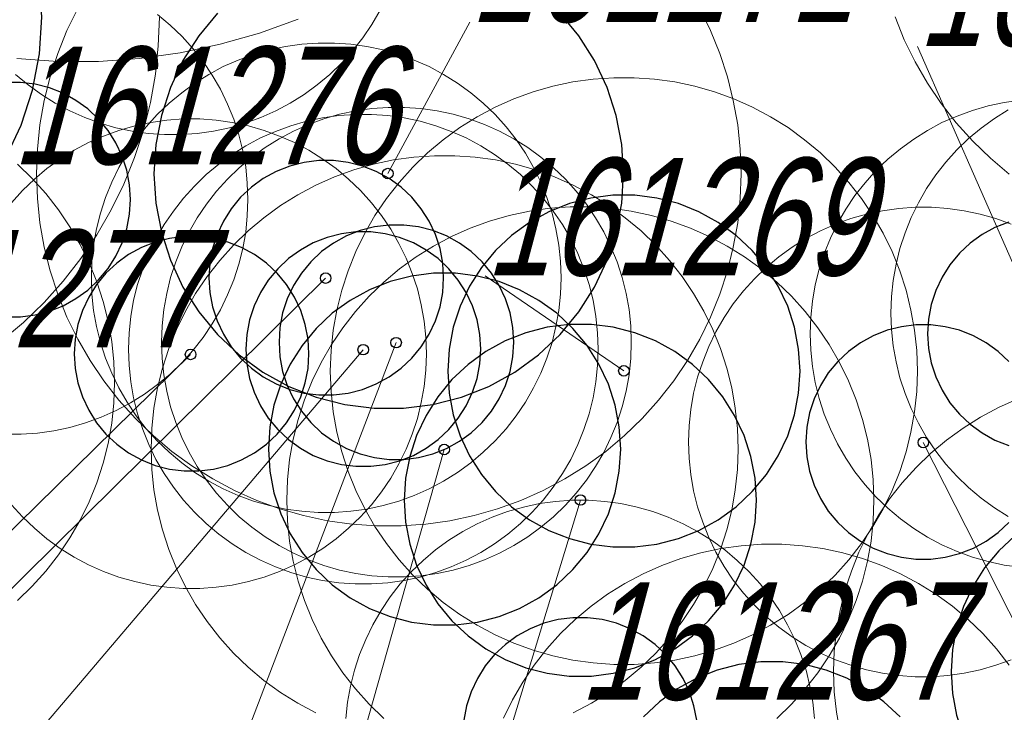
# Model space of a CAD drawing. Header units: metres. Extents: x 7419449 to 7420144, y 5549519 to 5549653.
# Tile 7 of 67: x 7419481.66 to 7419490.05, y 5549530.3 to 5549536.2. Entities that reach past the tile are written whole.
import ezdxf
from ezdxf.enums import TextEntityAlignment as Align

# ---------------------------------------------------------------- set-up
doc = ezdxf.new("R2010")
doc.units = ezdxf.units.M
doc.layers.add('_4_korony', color=7, linetype='Continuous', lineweight=25, true_color=0x7aa300)
doc.layers.add('_4_NUMERY_PIKIET', color=7, linetype='Continuous', lineweight=15)
doc.layers.add('_4_SOD', color=30, linetype='Continuous', lineweight=20)
doc.layers.add('_4_PUNKT_INWENTARYZACYJNY', color=7, linetype='Continuous')
doc.styles.add('STANDARD-Working1250', font='arial.ttf', dxfattribs={"height": 2.5})

msp = doc.modelspace()

# ---------------------------------------------------------------- linework, layer by layer
at = {"layer": '_4_korony', "linetype": 'Continuous', "flags": 128}
for points in [[(7419481.545, 5549535.019), (7419481.678, 5549535.303), (7419481.775, 5549535.601), (7419481.834, 5549535.91), (7419481.854, 5549536.223), (7419481.834, 5549536.536), (7419481.775, 5549536.845), (7419481.678, 5549537.143), (7419481.545, 5549537.427)], [(7419483.35, 5549536.257), (7419483.19, 5549536.064), (7419483.055, 5549535.852), (7419482.948, 5549535.624), (7419482.871, 5549535.385), (7419482.824, 5549535.139), (7419482.808, 5549534.888), (7419482.824, 5549534.637), (7419482.871, 5549534.391), (7419482.948, 5549534.152), (7419483.055, 5549533.924), (7419483.19, 5549533.712), (7419483.35, 5549533.519), (7419483.533, 5549533.347), (7419483.736, 5549533.199), (7419483.956, 5549533.078), (7419484.19, 5549532.986), (7419484.433, 5549532.923), (7419484.682, 5549532.892), (7419484.934, 5549532.892), (7419485.183, 5549532.923), (7419485.426, 5549532.986), (7419485.66, 5549533.078), (7419485.88, 5549533.199), (7419486.083, 5549533.347), (7419486.266, 5549533.519), (7419486.426, 5549533.712), (7419486.561, 5549533.924), (7419486.668, 5549534.152), (7419486.745, 5549534.391), (7419486.792, 5549534.637), (7419486.808, 5549534.888), (7419486.792, 5549535.139), (7419486.745, 5549535.385), (7419486.668, 5549535.624), (7419486.561, 5549535.852), (7419486.426, 5549536.064), (7419486.266, 5549536.257)], [(7419481.545, 5549533.671), (7419481.671, 5549533.671), (7419481.795, 5549533.687), (7419481.917, 5549533.718), (7419482.034, 5549533.764), (7419482.144, 5549533.825), (7419482.245, 5549533.898), (7419482.337, 5549533.984), (7419482.417, 5549534.081), (7419482.484, 5549534.187), (7419482.538, 5549534.301), (7419482.577, 5549534.42), (7419482.6, 5549534.544), (7419482.608, 5549534.669), (7419482.6, 5549534.794), (7419482.577, 5549534.918), (7419482.538, 5549535.037), (7419482.484, 5549535.151), (7419482.417, 5549535.257), (7419482.337, 5549535.354), (7419482.245, 5549535.44), (7419482.144, 5549535.513), (7419482.034, 5549535.574), (7419481.917, 5549535.62), (7419481.795, 5549535.651), (7419481.671, 5549535.667), (7419481.545, 5549535.667)], [(7419490.087, 5549534.477), (7419489.97, 5549534.431), (7419489.86, 5549534.37), (7419489.759, 5549534.297), (7419489.667, 5549534.211), (7419489.587, 5549534.114), (7419489.52, 5549534.008), (7419489.466, 5549533.894), (7419489.427, 5549533.775), (7419489.404, 5549533.651), (7419489.396, 5549533.526), (7419489.404, 5549533.401), (7419489.427, 5549533.277), (7419489.466, 5549533.158), (7419489.52, 5549533.044), (7419489.587, 5549532.938), (7419489.667, 5549532.841), (7419489.759, 5549532.755), (7419489.86, 5549532.682), (7419489.97, 5549532.621), (7419490.087, 5549532.575)], [(7419490.089, 5549533.289), (7419489.997, 5549533.375), (7419489.896, 5549533.448), (7419489.786, 5549533.509), (7419489.669, 5549533.555), (7419489.547, 5549533.586), (7419489.423, 5549533.602), (7419489.297, 5549533.602), (7419489.173, 5549533.586), (7419489.051, 5549533.555), (7419488.934, 5549533.509), (7419488.824, 5549533.448), (7419488.723, 5549533.375), (7419488.631, 5549533.289), (7419488.551, 5549533.192), (7419488.484, 5549533.086), (7419488.43, 5549532.972), (7419488.391, 5549532.853), (7419488.368, 5549532.729), (7419488.36, 5549532.604), (7419488.368, 5549532.479), (7419488.391, 5549532.355), (7419488.43, 5549532.236), (7419488.484, 5549532.122), (7419488.551, 5549532.016), (7419488.631, 5549531.919), (7419488.723, 5549531.833), (7419488.824, 5549531.76), (7419488.934, 5549531.699), (7419489.051, 5549531.653), (7419489.173, 5549531.622), (7419489.297, 5549531.606), (7419489.423, 5549531.606), (7419489.547, 5549531.622), (7419489.669, 5549531.653), (7419489.786, 5549531.699), (7419489.896, 5549531.76), (7419489.997, 5549531.833), (7419490.089, 5549531.919)], [(7419490.14, 5549531.806), (7419490.003, 5549531.677), (7419489.882, 5549531.532), (7419489.782, 5549531.373), (7419489.701, 5549531.202), (7419489.643, 5549531.023), (7419489.608, 5549530.838), (7419489.596, 5549530.65), (7419489.608, 5549530.462), (7419489.643, 5549530.277), (7419489.701, 5549530.098), (7419489.782, 5549529.927), (7419489.882, 5549529.768), (7419490.003, 5549529.623), (7419490.14, 5549529.494)], [(7419487.43, 5549530.234), (7419487.407, 5549530.358), (7419487.368, 5549530.477), (7419487.314, 5549530.591), (7419487.247, 5549530.697), (7419487.167, 5549530.794), (7419487.075, 5549530.88), (7419486.974, 5549530.953), (7419486.864, 5549531.014), (7419486.747, 5549531.06), (7419486.625, 5549531.091), (7419486.501, 5549531.107), (7419486.375, 5549531.107), (7419486.251, 5549531.091), (7419486.129, 5549531.06), (7419486.012, 5549531.014), (7419485.902, 5549530.953), (7419485.801, 5549530.88), (7419485.709, 5549530.794), (7419485.629, 5549530.697), (7419485.562, 5549530.591), (7419485.508, 5549530.477), (7419485.469, 5549530.358), (7419485.446, 5549530.234)], [(7419489.162, 5549530.262), (7419489.025, 5549530.391), (7419488.873, 5549530.501), (7419488.708, 5549530.592), (7419488.533, 5549530.662), (7419488.35, 5549530.708), (7419488.163, 5549530.732), (7419487.975, 5549530.732), (7419487.788, 5549530.708), (7419487.605, 5549530.662), (7419487.43, 5549530.592), (7419487.265, 5549530.501), (7419487.113, 5549530.391), (7419486.976, 5549530.262)]]:
    msp.add_lwpolyline(points, dxfattribs=at)
for points in [[(7419485.275, 5549534.003), (7419485.267, 5549534.128), (7419485.244, 5549534.252), (7419485.205, 5549534.371), (7419485.151, 5549534.485), (7419485.084, 5549534.591), (7419485.004, 5549534.688), (7419484.912, 5549534.774), (7419484.811, 5549534.847), (7419484.701, 5549534.908), (7419484.584, 5549534.954), (7419484.462, 5549534.985), (7419484.338, 5549535.001), (7419484.212, 5549535.001), (7419484.088, 5549534.985), (7419483.966, 5549534.954), (7419483.849, 5549534.908), (7419483.739, 5549534.847), (7419483.638, 5549534.774), (7419483.546, 5549534.688), (7419483.466, 5549534.591), (7419483.399, 5549534.485), (7419483.345, 5549534.371), (7419483.306, 5549534.252), (7419483.283, 5549534.128), (7419483.275, 5549534.003), (7419483.283, 5549533.878), (7419483.306, 5549533.754), (7419483.345, 5549533.635), (7419483.399, 5549533.521), (7419483.466, 5549533.415), (7419483.546, 5549533.318), (7419483.638, 5549533.232), (7419483.739, 5549533.159), (7419483.849, 5549533.098), (7419483.966, 5549533.052), (7419484.088, 5549533.021), (7419484.212, 5549533.005), (7419484.338, 5549533.005), (7419484.462, 5549533.021), (7419484.584, 5549533.052), (7419484.701, 5549533.098), (7419484.811, 5549533.159), (7419484.912, 5549533.232), (7419485.004, 5549533.318), (7419485.084, 5549533.415), (7419485.151, 5549533.521), (7419485.205, 5549533.635), (7419485.244, 5549533.754), (7419485.267, 5549533.878)], [(7419488.31, 5549533.208), (7419488.298, 5549533.396), (7419488.263, 5549533.581), (7419488.205, 5549533.76), (7419488.124, 5549533.931), (7419488.024, 5549534.09), (7419487.903, 5549534.235), (7419487.766, 5549534.364), (7419487.614, 5549534.474), (7419487.449, 5549534.565), (7419487.274, 5549534.635), (7419487.091, 5549534.681), (7419486.904, 5549534.705), (7419486.716, 5549534.705), (7419486.529, 5549534.681), (7419486.346, 5549534.635), (7419486.171, 5549534.565), (7419486.006, 5549534.474), (7419485.854, 5549534.364), (7419485.717, 5549534.235), (7419485.596, 5549534.09), (7419485.496, 5549533.931), (7419485.415, 5549533.76), (7419485.357, 5549533.581), (7419485.322, 5549533.396), (7419485.31, 5549533.208), (7419485.322, 5549533.02), (7419485.357, 5549532.835), (7419485.415, 5549532.656), (7419485.496, 5549532.485), (7419485.596, 5549532.326), (7419485.717, 5549532.181), (7419485.854, 5549532.052), (7419486.006, 5549531.942), (7419486.171, 5549531.851), (7419486.346, 5549531.781), (7419486.529, 5549531.735), (7419486.716, 5549531.711), (7419486.904, 5549531.711), (7419487.091, 5549531.735), (7419487.274, 5549531.781), (7419487.449, 5549531.851), (7419487.614, 5549531.942), (7419487.766, 5549532.052), (7419487.903, 5549532.181), (7419488.024, 5549532.326), (7419488.124, 5549532.485), (7419488.205, 5549532.656), (7419488.263, 5549532.835), (7419488.298, 5549533.02)], [(7419485.873, 5549533.454), (7419485.865, 5549533.579), (7419485.842, 5549533.703), (7419485.803, 5549533.822), (7419485.749, 5549533.936), (7419485.682, 5549534.042), (7419485.602, 5549534.139), (7419485.51, 5549534.225), (7419485.409, 5549534.298), (7419485.299, 5549534.359), (7419485.182, 5549534.405), (7419485.06, 5549534.436), (7419484.936, 5549534.452), (7419484.81, 5549534.452), (7419484.686, 5549534.436), (7419484.564, 5549534.405), (7419484.447, 5549534.359), (7419484.337, 5549534.298), (7419484.236, 5549534.225), (7419484.144, 5549534.139), (7419484.064, 5549534.042), (7419483.997, 5549533.936), (7419483.943, 5549533.822), (7419483.904, 5549533.703), (7419483.881, 5549533.579), (7419483.873, 5549533.454), (7419483.881, 5549533.329), (7419483.904, 5549533.205), (7419483.943, 5549533.086), (7419483.997, 5549532.972), (7419484.064, 5549532.866), (7419484.144, 5549532.769), (7419484.236, 5549532.683), (7419484.337, 5549532.61), (7419484.447, 5549532.549), (7419484.564, 5549532.503), (7419484.686, 5549532.472), (7419484.81, 5549532.456), (7419484.936, 5549532.456), (7419485.06, 5549532.472), (7419485.182, 5549532.503), (7419485.299, 5549532.549), (7419485.409, 5549532.61), (7419485.51, 5549532.683), (7419485.602, 5549532.769), (7419485.682, 5549532.866), (7419485.749, 5549532.972), (7419485.803, 5549533.086), (7419485.842, 5549533.205), (7419485.865, 5549533.329)], [(7419484.128, 5549533.356), (7419484.12, 5549533.481), (7419484.097, 5549533.605), (7419484.058, 5549533.724), (7419484.004, 5549533.838), (7419483.937, 5549533.944), (7419483.857, 5549534.041), (7419483.765, 5549534.127), (7419483.664, 5549534.2), (7419483.554, 5549534.261), (7419483.437, 5549534.307), (7419483.315, 5549534.338), (7419483.191, 5549534.354), (7419483.065, 5549534.354), (7419482.941, 5549534.338), (7419482.819, 5549534.307), (7419482.702, 5549534.261), (7419482.592, 5549534.2), (7419482.491, 5549534.127), (7419482.399, 5549534.041), (7419482.319, 5549533.944), (7419482.252, 5549533.838), (7419482.198, 5549533.724), (7419482.159, 5549533.605), (7419482.136, 5549533.481), (7419482.128, 5549533.356), (7419482.136, 5549533.231), (7419482.159, 5549533.107), (7419482.198, 5549532.988), (7419482.252, 5549532.874), (7419482.319, 5549532.768), (7419482.399, 5549532.671), (7419482.491, 5549532.585), (7419482.592, 5549532.512), (7419482.702, 5549532.451), (7419482.819, 5549532.405), (7419482.941, 5549532.374), (7419483.065, 5549532.358), (7419483.191, 5549532.358), (7419483.315, 5549532.374), (7419483.437, 5549532.405), (7419483.554, 5549532.451), (7419483.664, 5549532.512), (7419483.765, 5549532.585), (7419483.857, 5549532.671), (7419483.937, 5549532.768), (7419484.004, 5549532.874), (7419484.058, 5549532.988), (7419484.097, 5549533.107), (7419484.12, 5549533.231)], [(7419485.591, 5549533.395), (7419485.583, 5549533.52), (7419485.56, 5549533.644), (7419485.521, 5549533.763), (7419485.467, 5549533.877), (7419485.4, 5549533.983), (7419485.32, 5549534.08), (7419485.228, 5549534.166), (7419485.127, 5549534.239), (7419485.017, 5549534.3), (7419484.9, 5549534.346), (7419484.778, 5549534.377), (7419484.654, 5549534.393), (7419484.528, 5549534.393), (7419484.404, 5549534.377), (7419484.282, 5549534.346), (7419484.165, 5549534.3), (7419484.055, 5549534.239), (7419483.954, 5549534.166), (7419483.862, 5549534.08), (7419483.782, 5549533.983), (7419483.715, 5549533.877), (7419483.661, 5549533.763), (7419483.622, 5549533.644), (7419483.599, 5549533.52), (7419483.591, 5549533.395), (7419483.599, 5549533.27), (7419483.622, 5549533.146), (7419483.661, 5549533.027), (7419483.715, 5549532.913), (7419483.782, 5549532.807), (7419483.862, 5549532.71), (7419483.954, 5549532.624), (7419484.055, 5549532.551), (7419484.165, 5549532.49), (7419484.282, 5549532.444), (7419484.404, 5549532.413), (7419484.528, 5549532.397), (7419484.654, 5549532.397), (7419484.778, 5549532.413), (7419484.9, 5549532.444), (7419485.017, 5549532.49), (7419485.127, 5549532.551), (7419485.228, 5549532.624), (7419485.32, 5549532.71), (7419485.4, 5549532.807), (7419485.467, 5549532.913), (7419485.521, 5549533.027), (7419485.56, 5549533.146), (7419485.583, 5549533.27)], [(7419486.783, 5549532.544), (7419486.771, 5549532.732), (7419486.736, 5549532.917), (7419486.678, 5549533.096), (7419486.597, 5549533.267), (7419486.497, 5549533.426), (7419486.376, 5549533.571), (7419486.239, 5549533.7), (7419486.087, 5549533.81), (7419485.922, 5549533.901), (7419485.747, 5549533.971), (7419485.564, 5549534.017), (7419485.377, 5549534.041), (7419485.189, 5549534.041), (7419485.002, 5549534.017), (7419484.819, 5549533.971), (7419484.644, 5549533.901), (7419484.479, 5549533.81), (7419484.327, 5549533.7), (7419484.19, 5549533.571), (7419484.069, 5549533.426), (7419483.969, 5549533.267), (7419483.888, 5549533.096), (7419483.83, 5549532.917), (7419483.795, 5549532.732), (7419483.783, 5549532.544), (7419483.795, 5549532.356), (7419483.83, 5549532.171), (7419483.888, 5549531.992), (7419483.969, 5549531.821), (7419484.069, 5549531.662), (7419484.19, 5549531.517), (7419484.327, 5549531.388), (7419484.479, 5549531.278), (7419484.644, 5549531.187), (7419484.819, 5549531.117), (7419485.002, 5549531.071), (7419485.189, 5549531.047), (7419485.377, 5549531.047), (7419485.564, 5549531.071), (7419485.747, 5549531.117), (7419485.922, 5549531.187), (7419486.087, 5549531.278), (7419486.239, 5549531.388), (7419486.376, 5549531.517), (7419486.497, 5549531.662), (7419486.597, 5549531.821), (7419486.678, 5549531.992), (7419486.736, 5549532.171), (7419486.771, 5549532.356)], [(7419487.939, 5549532.108), (7419487.927, 5549532.296), (7419487.892, 5549532.481), (7419487.834, 5549532.66), (7419487.753, 5549532.831), (7419487.653, 5549532.99), (7419487.532, 5549533.135), (7419487.395, 5549533.264), (7419487.243, 5549533.374), (7419487.078, 5549533.465), (7419486.903, 5549533.535), (7419486.72, 5549533.581), (7419486.533, 5549533.605), (7419486.345, 5549533.605), (7419486.158, 5549533.581), (7419485.975, 5549533.535), (7419485.8, 5549533.465), (7419485.635, 5549533.374), (7419485.483, 5549533.264), (7419485.346, 5549533.135), (7419485.225, 5549532.99), (7419485.125, 5549532.831), (7419485.044, 5549532.66), (7419484.986, 5549532.481), (7419484.951, 5549532.296), (7419484.939, 5549532.108), (7419484.951, 5549531.92), (7419484.986, 5549531.735), (7419485.044, 5549531.556), (7419485.125, 5549531.385), (7419485.225, 5549531.226), (7419485.346, 5549531.081), (7419485.483, 5549530.952), (7419485.635, 5549530.842), (7419485.8, 5549530.751), (7419485.975, 5549530.681), (7419486.158, 5549530.635), (7419486.345, 5549530.611), (7419486.533, 5549530.611), (7419486.72, 5549530.635), (7419486.903, 5549530.681), (7419487.078, 5549530.751), (7419487.243, 5549530.842), (7419487.395, 5549530.952), (7419487.532, 5549531.081), (7419487.653, 5549531.226), (7419487.753, 5549531.385), (7419487.834, 5549531.556), (7419487.892, 5549531.735), (7419487.927, 5549531.92)]]:
    msp.add_lwpolyline(points, close=True, dxfattribs=at)
at = {"layer": '_4_NUMERY_PIKIET'}
for points in [[(7419484.8, 5549534.89), (7419485.4971, 5549536.1781)], [(7419490.39, 5549533.52), (7419489.3108, 5549535.9729)], [(7419486.81, 5549533.21), (7419485.629, 5549534.0191)], [(7419484.27, 5549534), (7419480.1669, 5549529.9442), (7419476.694, 5549529.9333)], [(7419484.87, 5549533.45), (7419482.1472, 5549526.3247), (7419478.8227, 5549526.3343)], [(7419484.59, 5549533.39), (7419480.0275, 5549528.0234), (7419476.5983, 5549528.0355)], [(7419483.12, 5549533.35), (7419481.1616, 5549531.4281), (7419477.9425, 5549531.434)], [(7419489.36, 5549532.6), (7419492.8193, 5549525.7854)], [(7419485.28, 5549532.54), (7419483.3429, 5549525.6951)], [(7419486.44, 5549532.11), (7419484.9295, 5549527.1664)]]:
    msp.add_lwpolyline(points, dxfattribs=at)
at = {"layer": '_4_PUNKT_INWENTARYZACYJNY'}
for centre in [(7419484.8, 5549534.89), (7419484.27, 5549534), (7419484.59, 5549533.39), (7419484.87, 5549533.45), (7419483.12, 5549533.35), (7419486.81, 5549533.21), (7419485.28, 5549532.54), (7419489.36, 5549532.6), (7419486.44, 5549532.11)]:
    msp.add_circle(centre, 0.045, dxfattribs=at)
at = {"layer": '_4_SOD', "flags": 128}
for points in [[(7419481.63, 5549535.735), (7419481.737, 5549535.645), (7419481.85, 5549535.563), (7419481.968, 5549535.489), (7419482.091, 5549535.423), (7419482.219, 5549535.367), (7419482.35, 5549535.319), (7419482.484, 5549535.28), (7419482.621, 5549535.251), (7419482.759, 5549535.232), (7419482.898, 5549535.222), (7419483.038, 5549535.222), (7419483.177, 5549535.232), (7419483.315, 5549535.251), (7419483.452, 5549535.28), (7419483.586, 5549535.319), (7419483.717, 5549535.367), (7419483.845, 5549535.423), (7419483.968, 5549535.489), (7419484.086, 5549535.563), (7419484.199, 5549535.645), (7419484.306, 5549535.735), (7419484.407, 5549535.832), (7419484.5, 5549535.935), (7419484.586, 5549536.045), (7419484.664, 5549536.161), (7419484.734, 5549536.282)], [(7419482.159, 5549536.296), (7419482.067, 5549536.108), (7419481.989, 5549535.914), (7419481.924, 5549535.715), (7419481.874, 5549535.512), (7419481.837, 5549535.306), (7419481.815, 5549535.097), (7419481.808, 5549534.888), (7419481.815, 5549534.679), (7419481.837, 5549534.47), (7419481.874, 5549534.264), (7419481.924, 5549534.061), (7419481.989, 5549533.862), (7419482.067, 5549533.668), (7419482.159, 5549533.48), (7419482.264, 5549533.298), (7419482.381, 5549533.125), (7419482.51, 5549532.96), (7419482.65, 5549532.804), (7419482.801, 5549532.659), (7419482.961, 5549532.524), (7419483.13, 5549532.401), (7419483.308, 5549532.29), (7419483.493, 5549532.192), (7419483.684, 5549532.106), (7419483.881, 5549532.035), (7419484.082, 5549531.977), (7419484.287, 5549531.934), (7419484.494, 5549531.904), (7419484.703, 5549531.89), (7419484.913, 5549531.89), (7419485.122, 5549531.904), (7419485.329, 5549531.934), (7419485.534, 5549531.977), (7419485.735, 5549532.035), (7419485.932, 5549532.106), (7419486.123, 5549532.192), (7419486.308, 5549532.29), (7419486.486, 5549532.401), (7419486.655, 5549532.524), (7419486.815, 5549532.659), (7419486.966, 5549532.804), (7419487.106, 5549532.96), (7419487.235, 5549533.125), (7419487.352, 5549533.298), (7419487.457, 5549533.48), (7419487.549, 5549533.668), (7419487.627, 5549533.862), (7419487.692, 5549534.061), (7419487.742, 5549534.264), (7419487.779, 5549534.47), (7419487.801, 5549534.679), (7419487.808, 5549534.888), (7419487.801, 5549535.097), (7419487.779, 5549535.306), (7419487.742, 5549535.512), (7419487.692, 5549535.715), (7419487.627, 5549535.914), (7419487.549, 5549536.108), (7419487.457, 5549536.296)], [(7419481.509, 5549533.465), (7419481.696, 5549533.622), (7419481.872, 5549533.792), (7419482.035, 5549533.973), (7419482.186, 5549534.166), (7419482.322, 5549534.368), (7419482.444, 5549534.58), (7419482.551, 5549534.799), (7419482.643, 5549535.026), (7419482.718, 5549535.258), (7419482.778, 5549535.495), (7419482.82, 5549535.736), (7419482.845, 5549535.979), (7419482.854, 5549536.223)], [(7419481.538, 5549532.67), (7419481.678, 5549532.67), (7419481.817, 5549532.68), (7419481.955, 5549532.699), (7419482.092, 5549532.728), (7419482.226, 5549532.767), (7419482.357, 5549532.815), (7419482.485, 5549532.871), (7419482.608, 5549532.937), (7419482.726, 5549533.011), (7419482.839, 5549533.093), (7419482.946, 5549533.183), (7419483.047, 5549533.28), (7419483.14, 5549533.383), (7419483.226, 5549533.493), (7419483.304, 5549533.609), (7419483.374, 5549533.73), (7419483.435, 5549533.856), (7419483.487, 5549533.985), (7419483.531, 5549534.118), (7419483.564, 5549534.253), (7419483.589, 5549534.391), (7419483.603, 5549534.529), (7419483.608, 5549534.669), (7419483.603, 5549534.809), (7419483.589, 5549534.947), (7419483.564, 5549535.085), (7419483.531, 5549535.22), (7419483.487, 5549535.353), (7419483.435, 5549535.482), (7419483.374, 5549535.608), (7419483.304, 5549535.729), (7419483.226, 5549535.845), (7419483.14, 5549535.955), (7419483.047, 5549536.058), (7419482.946, 5549536.155), (7419482.839, 5549536.245)], [(7419481.64, 5549535.869), (7419481.989, 5549535.845), (7419482.337, 5549535.845), (7419482.686, 5549535.869), (7419483.031, 5549535.918), (7419483.373, 5549535.991), (7419483.708, 5549536.087), (7419484.036, 5549536.206)], [(7419489.12, 5549536.224), (7419489.198, 5549536.03), (7419489.29, 5549535.842), (7419489.395, 5549535.66), (7419489.512, 5549535.487), (7419489.641, 5549535.322), (7419489.781, 5549535.166), (7419489.932, 5549535.021), (7419490.092, 5549534.886)], [(7419490.187, 5549535.515), (7419490.049, 5549535.496), (7419489.912, 5549535.467), (7419489.778, 5549535.428), (7419489.647, 5549535.38), (7419489.519, 5549535.324), (7419489.396, 5549535.258), (7419489.278, 5549535.184), (7419489.165, 5549535.102), (7419489.058, 5549535.012), (7419488.957, 5549534.915), (7419488.864, 5549534.812), (7419488.778, 5549534.702), (7419488.7, 5549534.586), (7419488.63, 5549534.465), (7419488.569, 5549534.339), (7419488.517, 5549534.21), (7419488.473, 5549534.077), (7419488.44, 5549533.942), (7419488.415, 5549533.804), (7419488.401, 5549533.666), (7419488.396, 5549533.526), (7419488.401, 5549533.386), (7419488.415, 5549533.248), (7419488.44, 5549533.11), (7419488.473, 5549532.975), (7419488.517, 5549532.842), (7419488.569, 5549532.713), (7419488.63, 5549532.587), (7419488.7, 5549532.466), (7419488.778, 5549532.35), (7419488.864, 5549532.24), (7419488.957, 5549532.137), (7419489.058, 5549532.04), (7419489.165, 5549531.95), (7419489.278, 5549531.868), (7419489.396, 5549531.794), (7419489.519, 5549531.728), (7419489.647, 5549531.672), (7419489.778, 5549531.624), (7419489.912, 5549531.585), (7419490.049, 5549531.556), (7419490.187, 5549531.537)], [(7419481.596, 5549532.07), (7419481.689, 5549531.967), (7419481.79, 5549531.87), (7419481.897, 5549531.78), (7419482.01, 5549531.698), (7419482.128, 5549531.624), (7419482.251, 5549531.558), (7419482.379, 5549531.502), (7419482.51, 5549531.454), (7419482.644, 5549531.415), (7419482.781, 5549531.386), (7419482.919, 5549531.367), (7419483.058, 5549531.357), (7419483.198, 5549531.357), (7419483.337, 5549531.367), (7419483.475, 5549531.386), (7419483.612, 5549531.415), (7419483.746, 5549531.454), (7419483.877, 5549531.502), (7419484.005, 5549531.558), (7419484.128, 5549531.624), (7419484.246, 5549531.698), (7419484.359, 5549531.78), (7419484.466, 5549531.87), (7419484.567, 5549531.967), (7419484.66, 5549532.07), (7419484.746, 5549532.18), (7419484.824, 5549532.296), (7419484.894, 5549532.417), (7419484.955, 5549532.543), (7419485.007, 5549532.672), (7419485.051, 5549532.805), (7419485.084, 5549532.94), (7419485.109, 5549533.078), (7419485.123, 5549533.216), (7419485.128, 5549533.356), (7419485.123, 5549533.496), (7419485.109, 5549533.634), (7419485.084, 5549533.772), (7419485.051, 5549533.907), (7419485.007, 5549534.04), (7419484.955, 5549534.169), (7419484.894, 5549534.295), (7419484.824, 5549534.416), (7419484.746, 5549534.532), (7419484.66, 5549534.642), (7419484.567, 5549534.745), (7419484.466, 5549534.842), (7419484.359, 5549534.932), (7419484.246, 5549535.014), (7419484.128, 5549535.088), (7419484.005, 5549535.154), (7419483.877, 5549535.21), (7419483.746, 5549535.258), (7419483.612, 5549535.297), (7419483.475, 5549535.326), (7419483.337, 5549535.345), (7419483.198, 5549535.355), (7419483.058, 5549535.355), (7419482.919, 5549535.345), (7419482.781, 5549535.326), (7419482.644, 5549535.297), (7419482.51, 5549535.258), (7419482.379, 5549535.21), (7419482.251, 5549535.154), (7419482.128, 5549535.088), (7419482.01, 5549535.014), (7419481.897, 5549534.932), (7419481.79, 5549534.842), (7419481.689, 5549534.745), (7419481.596, 5549534.642)], [(7419490.084, 5549535.434), (7419489.966, 5549535.36), (7419489.853, 5549535.278), (7419489.746, 5549535.188), (7419489.645, 5549535.091), (7419489.552, 5549534.988), (7419489.466, 5549534.878), (7419489.388, 5549534.762), (7419489.318, 5549534.641), (7419489.257, 5549534.515), (7419489.205, 5549534.386), (7419489.161, 5549534.253), (7419489.128, 5549534.118), (7419489.103, 5549533.98), (7419489.089, 5549533.842), (7419489.084, 5549533.702), (7419489.089, 5549533.562), (7419489.103, 5549533.424), (7419489.128, 5549533.286), (7419489.161, 5549533.151), (7419489.205, 5549533.018), (7419489.257, 5549532.889), (7419489.318, 5549532.763), (7419489.388, 5549532.642), (7419489.466, 5549532.526), (7419489.552, 5549532.416), (7419489.645, 5549532.313), (7419489.746, 5549532.216), (7419489.853, 5549532.126), (7419489.966, 5549532.044), (7419490.084, 5549531.97)], [(7419486.379, 5549530.297), (7419486.533, 5549530.379), (7419486.681, 5549530.471), (7419486.822, 5549530.574), (7419486.956, 5549530.686), (7419487.081, 5549530.807), (7419487.198, 5549530.937), (7419487.306, 5549531.075), (7419487.403, 5549531.219), (7419487.49, 5549531.37), (7419487.567, 5549531.527), (7419487.632, 5549531.689), (7419487.686, 5549531.855), (7419487.728, 5549532.024), (7419487.759, 5549532.196), (7419487.777, 5549532.37), (7419487.783, 5549532.544), (7419487.777, 5549532.718), (7419487.759, 5549532.892), (7419487.728, 5549533.064), (7419487.686, 5549533.233), (7419487.632, 5549533.399), (7419487.567, 5549533.561), (7419487.49, 5549533.718), (7419487.403, 5549533.869), (7419487.306, 5549534.013), (7419487.198, 5549534.151), (7419487.081, 5549534.281), (7419486.956, 5549534.402), (7419486.822, 5549534.514), (7419486.681, 5549534.617), (7419486.533, 5549534.709), (7419486.379, 5549534.791), (7419486.22, 5549534.862), (7419486.056, 5549534.922), (7419485.888, 5549534.97), (7419485.717, 5549535.006), (7419485.544, 5549535.03), (7419485.37, 5549535.042), (7419485.196, 5549535.042), (7419485.022, 5549535.03), (7419484.849, 5549535.006), (7419484.678, 5549534.97), (7419484.51, 5549534.922), (7419484.346, 5549534.862), (7419484.187, 5549534.791), (7419484.033, 5549534.709), (7419483.885, 5549534.617), (7419483.744, 5549534.514), (7419483.61, 5549534.402), (7419483.485, 5549534.281), (7419483.368, 5549534.151), (7419483.26, 5549534.013), (7419483.163, 5549533.869), (7419483.076, 5549533.718), (7419482.999, 5549533.561), (7419482.934, 5549533.399), (7419482.88, 5549533.233), (7419482.838, 5549533.064), (7419482.807, 5549532.892), (7419482.789, 5549532.718), (7419482.783, 5549532.544), (7419482.789, 5549532.37), (7419482.807, 5549532.196), (7419482.838, 5549532.024), (7419482.88, 5549531.855), (7419482.934, 5549531.689), (7419482.999, 5549531.527), (7419483.076, 5549531.37), (7419483.163, 5549531.219), (7419483.26, 5549531.075), (7419483.368, 5549530.937), (7419483.485, 5549530.807), (7419483.61, 5549530.686), (7419483.744, 5549530.574), (7419483.885, 5549530.471), (7419484.033, 5549530.379), (7419484.187, 5549530.297)], [(7419481.645, 5549531.254), (7419481.77, 5549531.375), (7419481.887, 5549531.505), (7419481.995, 5549531.643), (7419482.092, 5549531.787), (7419482.179, 5549531.938), (7419482.256, 5549532.095), (7419482.321, 5549532.257), (7419482.375, 5549532.423), (7419482.417, 5549532.592), (7419482.448, 5549532.764), (7419482.466, 5549532.938), (7419482.472, 5549533.112), (7419482.466, 5549533.286), (7419482.448, 5549533.46), (7419482.417, 5549533.632), (7419482.375, 5549533.801), (7419482.321, 5549533.967), (7419482.256, 5549534.129), (7419482.179, 5549534.286), (7419482.092, 5549534.437), (7419481.995, 5549534.581), (7419481.887, 5549534.719), (7419481.77, 5549534.849), (7419481.645, 5549534.97)], [(7419488.112, 5549530.25), (7419488.237, 5549530.371), (7419488.354, 5549530.501), (7419488.462, 5549530.639), (7419488.559, 5549530.783), (7419488.646, 5549530.934), (7419488.723, 5549531.091), (7419488.788, 5549531.253), (7419488.842, 5549531.419), (7419488.884, 5549531.588), (7419488.915, 5549531.76), (7419488.933, 5549531.934), (7419488.939, 5549532.108), (7419488.933, 5549532.282), (7419488.915, 5549532.456), (7419488.884, 5549532.628), (7419488.842, 5549532.797), (7419488.788, 5549532.963), (7419488.723, 5549533.125), (7419488.646, 5549533.282), (7419488.559, 5549533.433), (7419488.462, 5549533.577), (7419488.354, 5549533.715), (7419488.237, 5549533.845), (7419488.112, 5549533.966), (7419487.978, 5549534.078), (7419487.837, 5549534.181), (7419487.689, 5549534.273), (7419487.535, 5549534.355), (7419487.376, 5549534.426), (7419487.212, 5549534.486), (7419487.044, 5549534.534), (7419486.873, 5549534.57), (7419486.7, 5549534.594), (7419486.526, 5549534.606), (7419486.352, 5549534.606), (7419486.178, 5549534.594), (7419486.005, 5549534.57), (7419485.834, 5549534.534), (7419485.666, 5549534.486), (7419485.502, 5549534.426), (7419485.343, 5549534.355), (7419485.189, 5549534.273), (7419485.041, 5549534.181), (7419484.9, 5549534.078), (7419484.766, 5549533.966), (7419484.641, 5549533.845), (7419484.524, 5549533.715), (7419484.416, 5549533.577), (7419484.319, 5549533.433), (7419484.232, 5549533.282), (7419484.155, 5549533.125), (7419484.09, 5549532.963), (7419484.036, 5549532.797), (7419483.994, 5549532.628), (7419483.963, 5549532.456), (7419483.945, 5549532.282), (7419483.939, 5549532.108), (7419483.945, 5549531.934), (7419483.963, 5549531.76), (7419483.994, 5549531.588), (7419484.036, 5549531.419), (7419484.09, 5549531.253), (7419484.155, 5549531.091), (7419484.232, 5549530.934), (7419484.319, 5549530.783), (7419484.416, 5549530.639), (7419484.524, 5549530.501), (7419484.641, 5549530.371), (7419484.766, 5549530.25)], [(7419490.109, 5549534.458), (7419489.978, 5549534.506), (7419489.844, 5549534.545), (7419489.707, 5549534.574), (7419489.569, 5549534.593), (7419489.43, 5549534.603), (7419489.29, 5549534.603), (7419489.151, 5549534.593), (7419489.013, 5549534.574), (7419488.876, 5549534.545), (7419488.742, 5549534.506), (7419488.611, 5549534.458), (7419488.483, 5549534.402), (7419488.36, 5549534.336), (7419488.242, 5549534.262), (7419488.129, 5549534.18), (7419488.022, 5549534.09), (7419487.921, 5549533.993), (7419487.828, 5549533.89), (7419487.742, 5549533.78), (7419487.664, 5549533.664), (7419487.594, 5549533.543), (7419487.533, 5549533.417), (7419487.481, 5549533.288), (7419487.437, 5549533.155), (7419487.404, 5549533.02), (7419487.379, 5549532.882), (7419487.365, 5549532.744), (7419487.36, 5549532.604), (7419487.365, 5549532.464), (7419487.379, 5549532.326), (7419487.404, 5549532.188), (7419487.437, 5549532.053), (7419487.481, 5549531.92), (7419487.533, 5549531.791), (7419487.594, 5549531.665), (7419487.664, 5549531.544), (7419487.742, 5549531.428), (7419487.828, 5549531.318), (7419487.921, 5549531.215), (7419488.022, 5549531.118), (7419488.129, 5549531.028), (7419488.242, 5549530.946), (7419488.36, 5549530.872), (7419488.483, 5549530.806), (7419488.611, 5549530.75), (7419488.742, 5549530.702), (7419488.876, 5549530.663), (7419489.013, 5549530.634), (7419489.151, 5549530.615), (7419489.29, 5549530.605), (7419489.43, 5549530.605), (7419489.569, 5549530.615), (7419489.707, 5549530.634), (7419489.844, 5549530.663), (7419489.978, 5549530.702), (7419490.109, 5549530.75)], [(7419490.159, 5549532.968), (7419490, 5549532.897), (7419489.846, 5549532.815), (7419489.698, 5549532.723), (7419489.557, 5549532.62), (7419489.423, 5549532.508), (7419489.298, 5549532.387), (7419489.181, 5549532.257), (7419489.073, 5549532.119), (7419488.976, 5549531.975), (7419488.889, 5549531.824), (7419488.812, 5549531.667), (7419488.747, 5549531.505), (7419488.693, 5549531.339), (7419488.651, 5549531.17), (7419488.62, 5549530.998), (7419488.602, 5549530.824), (7419488.596, 5549530.65), (7419488.602, 5549530.476), (7419488.62, 5549530.302), (7419488.651, 5549530.13)], [(7419488.433, 5549530.249), (7419488.419, 5549530.387), (7419488.394, 5549530.525), (7419488.361, 5549530.66), (7419488.317, 5549530.793), (7419488.265, 5549530.922), (7419488.204, 5549531.048), (7419488.134, 5549531.169), (7419488.056, 5549531.285), (7419487.97, 5549531.395), (7419487.877, 5549531.498), (7419487.776, 5549531.595), (7419487.669, 5549531.685), (7419487.556, 5549531.767), (7419487.438, 5549531.841), (7419487.315, 5549531.907), (7419487.187, 5549531.963), (7419487.056, 5549532.011), (7419486.922, 5549532.05), (7419486.785, 5549532.079), (7419486.647, 5549532.098), (7419486.508, 5549532.108), (7419486.368, 5549532.108), (7419486.229, 5549532.098), (7419486.091, 5549532.079), (7419485.954, 5549532.05), (7419485.82, 5549532.011), (7419485.689, 5549531.963), (7419485.561, 5549531.907), (7419485.438, 5549531.841), (7419485.32, 5549531.767), (7419485.207, 5549531.685), (7419485.1, 5549531.595), (7419484.999, 5549531.498), (7419484.906, 5549531.395), (7419484.82, 5549531.285), (7419484.742, 5549531.169), (7419484.672, 5549531.048), (7419484.611, 5549530.922), (7419484.559, 5549530.793), (7419484.515, 5549530.66), (7419484.482, 5549530.525), (7419484.457, 5549530.387), (7419484.443, 5549530.249)], [(7419490.092, 5549530.704), (7419489.984, 5549530.842), (7419489.867, 5549530.972), (7419489.742, 5549531.093), (7419489.608, 5549531.205), (7419489.467, 5549531.308), (7419489.319, 5549531.4), (7419489.165, 5549531.482), (7419489.006, 5549531.553), (7419488.842, 5549531.613), (7419488.674, 5549531.661), (7419488.503, 5549531.697), (7419488.33, 5549531.721), (7419488.156, 5549531.733), (7419487.982, 5549531.733), (7419487.808, 5549531.721), (7419487.635, 5549531.697), (7419487.464, 5549531.661), (7419487.296, 5549531.613), (7419487.132, 5549531.553), (7419486.973, 5549531.482), (7419486.819, 5549531.4), (7419486.671, 5549531.308), (7419486.53, 5549531.205), (7419486.396, 5549531.093), (7419486.271, 5549530.972), (7419486.154, 5549530.842), (7419486.046, 5549530.704), (7419485.949, 5549530.56), (7419485.862, 5549530.409), (7419485.785, 5549530.252)]]:
    msp.add_lwpolyline(points, dxfattribs=at)
for points in [[(7419486.275, 5549534.003), (7419486.27, 5549534.143), (7419486.256, 5549534.281), (7419486.231, 5549534.419), (7419486.198, 5549534.554), (7419486.154, 5549534.687), (7419486.102, 5549534.816), (7419486.041, 5549534.942), (7419485.971, 5549535.063), (7419485.893, 5549535.179), (7419485.807, 5549535.289), (7419485.714, 5549535.392), (7419485.613, 5549535.489), (7419485.506, 5549535.579), (7419485.393, 5549535.661), (7419485.275, 5549535.735), (7419485.152, 5549535.801), (7419485.024, 5549535.857), (7419484.893, 5549535.905), (7419484.759, 5549535.944), (7419484.622, 5549535.973), (7419484.484, 5549535.992), (7419484.345, 5549536.002), (7419484.205, 5549536.002), (7419484.066, 5549535.992), (7419483.928, 5549535.973), (7419483.791, 5549535.944), (7419483.657, 5549535.905), (7419483.526, 5549535.857), (7419483.398, 5549535.801), (7419483.275, 5549535.735), (7419483.157, 5549535.661), (7419483.044, 5549535.579), (7419482.937, 5549535.489), (7419482.836, 5549535.392), (7419482.743, 5549535.289), (7419482.657, 5549535.179), (7419482.579, 5549535.063), (7419482.509, 5549534.942), (7419482.448, 5549534.816), (7419482.396, 5549534.687), (7419482.352, 5549534.554), (7419482.319, 5549534.419), (7419482.294, 5549534.281), (7419482.28, 5549534.143), (7419482.275, 5549534.003), (7419482.28, 5549533.863), (7419482.294, 5549533.725), (7419482.319, 5549533.587), (7419482.352, 5549533.452), (7419482.396, 5549533.319), (7419482.448, 5549533.19), (7419482.509, 5549533.064), (7419482.579, 5549532.943), (7419482.657, 5549532.827), (7419482.743, 5549532.717), (7419482.836, 5549532.614), (7419482.937, 5549532.517), (7419483.044, 5549532.427), (7419483.157, 5549532.345), (7419483.275, 5549532.271), (7419483.398, 5549532.205), (7419483.526, 5549532.149), (7419483.657, 5549532.101), (7419483.791, 5549532.062), (7419483.928, 5549532.033), (7419484.066, 5549532.014), (7419484.205, 5549532.004), (7419484.345, 5549532.004), (7419484.484, 5549532.014), (7419484.622, 5549532.033), (7419484.759, 5549532.062), (7419484.893, 5549532.101), (7419485.024, 5549532.149), (7419485.152, 5549532.205), (7419485.275, 5549532.271), (7419485.393, 5549532.345), (7419485.506, 5549532.427), (7419485.613, 5549532.517), (7419485.714, 5549532.614), (7419485.807, 5549532.717), (7419485.893, 5549532.827), (7419485.971, 5549532.943), (7419486.041, 5549533.064), (7419486.102, 5549533.19), (7419486.154, 5549533.319), (7419486.198, 5549533.452), (7419486.231, 5549533.587), (7419486.256, 5549533.725), (7419486.27, 5549533.863)], [(7419489.31, 5549533.208), (7419489.304, 5549533.382), (7419489.286, 5549533.556), (7419489.255, 5549533.728), (7419489.213, 5549533.897), (7419489.159, 5549534.063), (7419489.094, 5549534.225), (7419489.017, 5549534.382), (7419488.93, 5549534.533), (7419488.833, 5549534.677), (7419488.725, 5549534.815), (7419488.608, 5549534.945), (7419488.483, 5549535.066), (7419488.349, 5549535.178), (7419488.208, 5549535.281), (7419488.06, 5549535.373), (7419487.906, 5549535.455), (7419487.747, 5549535.526), (7419487.583, 5549535.586), (7419487.415, 5549535.634), (7419487.244, 5549535.67), (7419487.071, 5549535.694), (7419486.897, 5549535.706), (7419486.723, 5549535.706), (7419486.549, 5549535.694), (7419486.376, 5549535.67), (7419486.205, 5549535.634), (7419486.037, 5549535.586), (7419485.873, 5549535.526), (7419485.714, 5549535.455), (7419485.56, 5549535.373), (7419485.412, 5549535.281), (7419485.271, 5549535.178), (7419485.137, 5549535.066), (7419485.012, 5549534.945), (7419484.895, 5549534.815), (7419484.787, 5549534.677), (7419484.69, 5549534.533), (7419484.603, 5549534.382), (7419484.526, 5549534.225), (7419484.461, 5549534.063), (7419484.407, 5549533.897), (7419484.365, 5549533.728), (7419484.334, 5549533.556), (7419484.316, 5549533.382), (7419484.31, 5549533.208), (7419484.316, 5549533.034), (7419484.334, 5549532.86), (7419484.365, 5549532.688), (7419484.407, 5549532.519), (7419484.461, 5549532.353), (7419484.526, 5549532.191), (7419484.603, 5549532.034), (7419484.69, 5549531.883), (7419484.787, 5549531.739), (7419484.895, 5549531.601), (7419485.012, 5549531.471), (7419485.137, 5549531.35), (7419485.271, 5549531.238), (7419485.412, 5549531.135), (7419485.56, 5549531.043), (7419485.714, 5549530.961), (7419485.873, 5549530.89), (7419486.037, 5549530.83), (7419486.205, 5549530.782), (7419486.376, 5549530.746), (7419486.549, 5549530.722), (7419486.723, 5549530.71), (7419486.897, 5549530.71), (7419487.071, 5549530.722), (7419487.244, 5549530.746), (7419487.415, 5549530.782), (7419487.583, 5549530.83), (7419487.747, 5549530.89), (7419487.906, 5549530.961), (7419488.06, 5549531.043), (7419488.208, 5549531.135), (7419488.349, 5549531.238), (7419488.483, 5549531.35), (7419488.608, 5549531.471), (7419488.725, 5549531.601), (7419488.833, 5549531.739), (7419488.93, 5549531.883), (7419489.017, 5549532.034), (7419489.094, 5549532.191), (7419489.159, 5549532.353), (7419489.213, 5549532.519), (7419489.255, 5549532.688), (7419489.286, 5549532.86), (7419489.304, 5549533.034)], [(7419486.873, 5549533.454), (7419486.868, 5549533.594), (7419486.854, 5549533.732), (7419486.829, 5549533.87), (7419486.796, 5549534.005), (7419486.752, 5549534.138), (7419486.7, 5549534.267), (7419486.639, 5549534.393), (7419486.569, 5549534.514), (7419486.491, 5549534.63), (7419486.405, 5549534.74), (7419486.312, 5549534.843), (7419486.211, 5549534.94), (7419486.104, 5549535.03), (7419485.991, 5549535.112), (7419485.873, 5549535.186), (7419485.75, 5549535.252), (7419485.622, 5549535.308), (7419485.491, 5549535.356), (7419485.357, 5549535.395), (7419485.22, 5549535.424), (7419485.082, 5549535.443), (7419484.943, 5549535.453), (7419484.803, 5549535.453), (7419484.664, 5549535.443), (7419484.526, 5549535.424), (7419484.389, 5549535.395), (7419484.255, 5549535.356), (7419484.124, 5549535.308), (7419483.996, 5549535.252), (7419483.873, 5549535.186), (7419483.755, 5549535.112), (7419483.642, 5549535.03), (7419483.535, 5549534.94), (7419483.434, 5549534.843), (7419483.341, 5549534.74), (7419483.255, 5549534.63), (7419483.177, 5549534.514), (7419483.107, 5549534.393), (7419483.046, 5549534.267), (7419482.994, 5549534.138), (7419482.95, 5549534.005), (7419482.917, 5549533.87), (7419482.892, 5549533.732), (7419482.878, 5549533.594), (7419482.873, 5549533.454), (7419482.878, 5549533.314), (7419482.892, 5549533.176), (7419482.917, 5549533.038), (7419482.95, 5549532.903), (7419482.994, 5549532.77), (7419483.046, 5549532.641), (7419483.107, 5549532.515), (7419483.177, 5549532.394), (7419483.255, 5549532.278), (7419483.341, 5549532.168), (7419483.434, 5549532.065), (7419483.535, 5549531.968), (7419483.642, 5549531.878), (7419483.755, 5549531.796), (7419483.873, 5549531.722), (7419483.996, 5549531.656), (7419484.124, 5549531.6), (7419484.255, 5549531.552), (7419484.389, 5549531.513), (7419484.526, 5549531.484), (7419484.664, 5549531.465), (7419484.803, 5549531.455), (7419484.943, 5549531.455), (7419485.082, 5549531.465), (7419485.22, 5549531.484), (7419485.357, 5549531.513), (7419485.491, 5549531.552), (7419485.622, 5549531.6), (7419485.75, 5549531.656), (7419485.873, 5549531.722), (7419485.991, 5549531.796), (7419486.104, 5549531.878), (7419486.211, 5549531.968), (7419486.312, 5549532.065), (7419486.405, 5549532.168), (7419486.491, 5549532.278), (7419486.569, 5549532.394), (7419486.639, 5549532.515), (7419486.7, 5549532.641), (7419486.752, 5549532.77), (7419486.796, 5549532.903), (7419486.829, 5549533.038), (7419486.854, 5549533.176), (7419486.868, 5549533.314)], [(7419486.591, 5549533.395), (7419486.586, 5549533.535), (7419486.572, 5549533.673), (7419486.547, 5549533.811), (7419486.514, 5549533.946), (7419486.47, 5549534.079), (7419486.418, 5549534.208), (7419486.357, 5549534.334), (7419486.287, 5549534.455), (7419486.209, 5549534.571), (7419486.123, 5549534.681), (7419486.03, 5549534.784), (7419485.929, 5549534.881), (7419485.822, 5549534.971), (7419485.709, 5549535.053), (7419485.591, 5549535.127), (7419485.468, 5549535.193), (7419485.34, 5549535.249), (7419485.209, 5549535.297), (7419485.075, 5549535.336), (7419484.938, 5549535.365), (7419484.8, 5549535.384), (7419484.661, 5549535.394), (7419484.521, 5549535.394), (7419484.382, 5549535.384), (7419484.244, 5549535.365), (7419484.107, 5549535.336), (7419483.973, 5549535.297), (7419483.842, 5549535.249), (7419483.714, 5549535.193), (7419483.591, 5549535.127), (7419483.473, 5549535.053), (7419483.36, 5549534.971), (7419483.253, 5549534.881), (7419483.152, 5549534.784), (7419483.059, 5549534.681), (7419482.973, 5549534.571), (7419482.895, 5549534.455), (7419482.825, 5549534.334), (7419482.764, 5549534.208), (7419482.712, 5549534.079), (7419482.668, 5549533.946), (7419482.635, 5549533.811), (7419482.61, 5549533.673), (7419482.596, 5549533.535), (7419482.591, 5549533.395), (7419482.596, 5549533.255), (7419482.61, 5549533.117), (7419482.635, 5549532.979), (7419482.668, 5549532.844), (7419482.712, 5549532.711), (7419482.764, 5549532.582), (7419482.825, 5549532.456), (7419482.895, 5549532.335), (7419482.973, 5549532.219), (7419483.059, 5549532.109), (7419483.152, 5549532.006), (7419483.253, 5549531.909), (7419483.36, 5549531.819), (7419483.473, 5549531.737), (7419483.591, 5549531.663), (7419483.714, 5549531.597), (7419483.842, 5549531.541), (7419483.973, 5549531.493), (7419484.107, 5549531.454), (7419484.244, 5549531.425), (7419484.382, 5549531.406), (7419484.521, 5549531.396), (7419484.661, 5549531.396), (7419484.8, 5549531.406), (7419484.938, 5549531.425), (7419485.075, 5549531.454), (7419485.209, 5549531.493), (7419485.34, 5549531.541), (7419485.468, 5549531.597), (7419485.591, 5549531.663), (7419485.709, 5549531.737), (7419485.822, 5549531.819), (7419485.929, 5549531.909), (7419486.03, 5549532.006), (7419486.123, 5549532.109), (7419486.209, 5549532.219), (7419486.287, 5549532.335), (7419486.357, 5549532.456), (7419486.418, 5549532.582), (7419486.47, 5549532.711), (7419486.514, 5549532.844), (7419486.547, 5549532.979), (7419486.572, 5549533.117), (7419486.586, 5549533.255)]]:
    msp.add_lwpolyline(points, close=True, dxfattribs=at)

# ---------------------------------------------------------------- texts
at = {"layer": '_4_NUMERY_PIKIET', "style": 'STANDARD-Working1250', "oblique": 15, "width": 0.7}
for s, p in [('161271', (7419485.4971, 5549535.882)), ('161265', (7419489.3108, 5549535.6768)), ('161276', (7419481.6, 5549534.67)), ('161269', (7419485.629, 5549533.7231)), ('161277', (7419479.97, 5549533.11)), ('161267', (7419486.43, 5549530.11))]:
    msp.add_text(s, height=1, dxfattribs=at).set_placement(p, align=Align.BOTTOM_LEFT)

doc.saveas('drawing.dxf')
